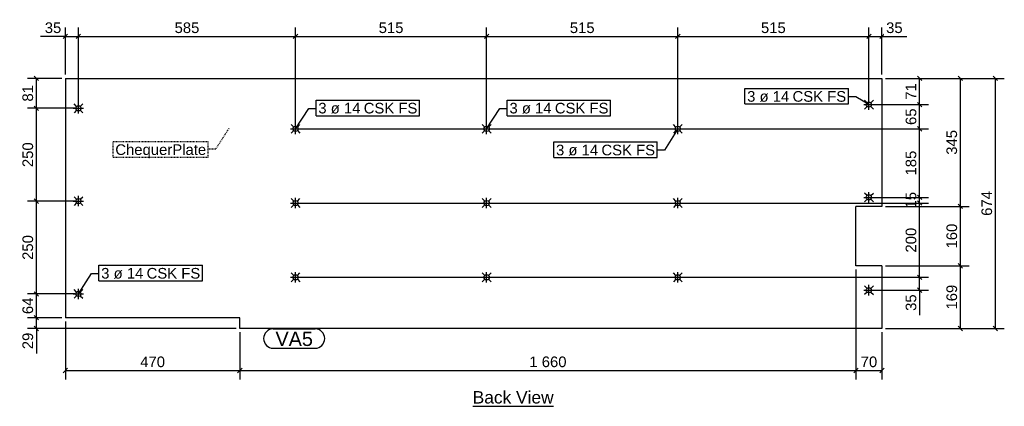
# Model space of a CAD drawing. Header units: millimetres. Extents: x 30 to 21157, y 42 to 1087.
# Tile 2 of 3: x 8516 to 11169, y 45 to 1087. Entities that reach past the tile are written whole.
import ezdxf

# ---------------------------------------------------------------- set-up
doc = ezdxf.new("R2010")
doc.units = ezdxf.units.MM
doc.linetypes.add('DXK_LINE_DOT2', pattern=[3.9198, 1.9599, -1.9599])
doc.styles.add('Arial', font='ARIAL.TTF', dxfattribs={"height": 0.2})

# ---------------------------------------------------------------- blocks, each defined once
blk = doc.blocks.new('Unknown-3621098-12 - 1229')
at = {"color": 6, "linetype": 'Continuous'}
blk.add_line((9736.7, 45), (9954.5, 45), dxfattribs=at)
at = {"color": 0, "linetype": 'Continuous'}
blk.add_wipeout([(9954.5, 52.5), (9954.5, 87.5), (9736.7, 87.5), (9736.7, 52.5)], dxfattribs=at)
at = {"color": 6, "linetype": 'Continuous', "style": 'Arial'}
blk.add_text('Back View', height=33.43, dxfattribs=at).set_placement((9736.7, 52.5))
blk = doc.blocks.new('Bolt-3621098-1232 - 1229')
at = {"color": 96, "linetype": 'Continuous'}
for p, q in [((10790.3, 857.8), (10818.3, 857.8)), ((10799.4, 862.6), (10792.4, 869.6)), ((10799.4, 852.9), (10792.4, 845.9)), ((10804.3, 843.8), (10804.3, 871.8)), ((10809.2, 862.6), (10816.2, 869.6)), ((10809.2, 852.9), (10816.2, 845.9)), ((10799.4, 612.6), (10792.4, 619.6)), ((10804.3, 593.8), (10804.3, 621.8)), ((10809.2, 612.6), (10816.2, 619.6)), ((10790.3, 607.8), (10818.3, 607.8)), ((10799.4, 602.9), (10792.4, 595.9)), ((10809.2, 602.9), (10816.2, 595.9)), ((10804.3, 343.7), (10804.3, 371.8)), ((10790.3, 357.8), (10818.3, 357.8)), ((10799.4, 362.6), (10792.4, 369.6)), ((10799.4, 352.9), (10792.4, 345.9)), ((10809.2, 362.6), (10816.2, 369.6)), ((10809.2, 352.9), (10816.2, 345.9))]:
    blk.add_line(p, q, dxfattribs=at)
for centre in [(10804.3, 857.8), (10804.3, 607.8), (10804.3, 357.8)]:
    blk.add_circle(centre, 7, dxfattribs=at)
blk = doc.blocks.new('Part-3621098-1230 - 1229')
at = {"color": 30, "linetype": 'Continuous'}
for p, q in [((8639.3, 928.5), (8639.3, 283.5)), ((8639.3, 928.5), (10839.3, 928.5)), ((10839.3, 928.5), (10839.3, 583.5)), ((10769.3, 423.5), (10769.3, 583.5)), ((10839.3, 583.5), (10769.3, 583.5)), ((10839.3, 423.5), (10769.3, 423.5)), ((10839.3, 423.5), (10839.3, 254.5)), ((9109.3, 283.5), (8639.3, 283.5)), ((9109.3, 254.5), (9109.3, 283.5)), ((10839.3, 254.5), (9109.3, 254.5))]:
    blk.add_line(p, q, dxfattribs=at)
blk = doc.blocks.new('Bolt-3621098-1231 - 1229')
at = {"color": 96, "linetype": 'Continuous'}
for p, q in [((8669.4, 852.6), (8662.4, 859.6)), ((8674.3, 833.8), (8674.3, 861.8)), ((8679.2, 852.6), (8686.2, 859.6)), ((8660.3, 847.8), (8688.3, 847.8)), ((8669.4, 842.9), (8662.4, 835.9)), ((8679.2, 842.9), (8686.2, 835.9)), ((8674.3, 583.8), (8674.3, 611.8)), ((8660.3, 597.8), (8688.3, 597.8)), ((8669.4, 602.6), (8662.4, 609.6)), ((8669.4, 592.9), (8662.4, 585.9)), ((8679.2, 602.6), (8686.2, 609.6)), ((8679.2, 592.9), (8686.2, 585.9)), ((8660.3, 347.8), (8688.3, 347.8)), ((8669.4, 352.6), (8662.4, 359.6)), ((8674.3, 333.8), (8674.3, 361.8)), ((8679.2, 352.6), (8686.2, 359.6)), ((8669.4, 342.9), (8662.4, 335.9)), ((8679.2, 342.9), (8686.2, 335.9))]:
    blk.add_line(p, q, dxfattribs=at)
for centre in [(8674.3, 847.8), (8674.3, 597.8), (8674.3, 347.8)]:
    blk.add_circle(centre, 7, dxfattribs=at)
blk = doc.blocks.new('Bolt-3621098-1233 - 1229')
at = {"color": 96, "linetype": 'Continuous'}
for p, q in [((10284.4, 797.4), (10277.4, 804.4)), ((10289.3, 778.5), (10289.3, 806.5)), ((10294.2, 797.4), (10301.2, 804.4)), ((10275.3, 792.5), (10303.3, 792.5)), ((10284.4, 787.6), (10277.4, 780.6)), ((10294.2, 787.6), (10301.2, 780.6)), ((10275.3, 592.5), (10303.3, 592.5)), ((10284.4, 597.4), (10277.4, 604.4)), ((10284.4, 587.6), (10277.4, 580.6)), ((10289.3, 578.5), (10289.3, 606.5)), ((10294.2, 597.4), (10301.2, 604.4)), ((10294.2, 587.6), (10301.2, 580.6)), ((10284.4, 397.4), (10277.4, 404.4)), ((10289.3, 378.5), (10289.3, 406.5)), ((10294.2, 397.4), (10301.2, 404.4)), ((10275.3, 392.5), (10303.3, 392.5)), ((10284.4, 387.6), (10277.4, 380.6)), ((10294.2, 387.6), (10301.2, 380.6))]:
    blk.add_line(p, q, dxfattribs=at)
for centre in [(10289.3, 792.5), (10289.3, 592.5), (10289.3, 392.5)]:
    blk.add_circle(centre, 7, dxfattribs=at)
blk = doc.blocks.new('Bolt-3621098-1234 - 1229')
at = {"color": 96, "linetype": 'Continuous'}
for p, q in [((9769.4, 797.4), (9762.4, 804.4)), ((9774.3, 778.5), (9774.3, 806.5)), ((9779.2, 797.4), (9786.2, 804.4)), ((9760.3, 792.5), (9788.3, 792.5)), ((9769.4, 787.6), (9762.4, 780.6)), ((9779.2, 787.6), (9786.2, 780.6)), ((9760.3, 592.5), (9788.3, 592.5)), ((9769.4, 597.4), (9762.4, 604.4)), ((9769.4, 587.6), (9762.4, 580.6)), ((9774.3, 578.5), (9774.3, 606.5)), ((9779.2, 597.4), (9786.2, 604.4)), ((9779.2, 587.6), (9786.2, 580.6)), ((9769.4, 397.4), (9762.4, 404.4)), ((9774.3, 378.5), (9774.3, 406.5)), ((9779.2, 397.4), (9786.2, 404.4)), ((9760.3, 392.5), (9788.3, 392.5)), ((9769.4, 387.6), (9762.4, 380.6)), ((9779.2, 387.6), (9786.2, 380.6))]:
    blk.add_line(p, q, dxfattribs=at)
for centre in [(9774.3, 792.5), (9774.3, 592.5), (9774.3, 392.5)]:
    blk.add_circle(centre, 7, dxfattribs=at)
blk = doc.blocks.new('Bolt-3621098-1235 - 1229')
at = {"color": 96, "linetype": 'Continuous'}
for p, q in [((9254.4, 797.4), (9247.4, 804.4)), ((9259.3, 778.5), (9259.3, 806.5)), ((9264.2, 797.4), (9271.2, 804.4)), ((9245.3, 792.5), (9273.3, 792.5)), ((9254.4, 787.6), (9247.4, 780.6)), ((9264.2, 787.6), (9271.2, 780.6)), ((9245.3, 592.5), (9273.3, 592.5)), ((9254.4, 597.4), (9247.4, 604.4)), ((9254.4, 587.6), (9247.4, 580.6)), ((9259.3, 578.5), (9259.3, 606.5)), ((9264.2, 597.4), (9271.2, 604.4)), ((9264.2, 587.6), (9271.2, 580.6)), ((9254.4, 397.4), (9247.4, 404.4)), ((9259.3, 378.5), (9259.3, 406.5)), ((9264.2, 397.4), (9271.2, 404.4)), ((9245.3, 392.5), (9273.3, 392.5)), ((9254.4, 387.6), (9247.4, 380.6)), ((9264.2, 387.6), (9271.2, 380.6))]:
    blk.add_line(p, q, dxfattribs=at)
for centre in [(9259.3, 792.5), (9259.3, 592.5), (9259.3, 392.5)]:
    blk.add_circle(centre, 7, dxfattribs=at)
blk = doc.blocks.new('StraightDimension-3621098-1375 - 1229')
at = {"color": 7, "linetype": 'Continuous'}
for p, q in [((10934.9, 613.8), (10946.9, 601.7)), ((9269.3, 592.5), (10964.9, 592.5)), ((10814.3, 607.8), (10964.9, 607.8)), ((10946.9, 586.5), (10934.9, 598.5)), ((10940.9, 592.5), (10940.9, 607.8))]:
    blk.add_line(p, q, dxfattribs=at)
at = {"color": 0}
blk.add_wipeout([(10937.9, 628.4), (10895.9, 628.4), (10895.9, 571.9), (10937.9, 571.9)], dxfattribs=at)
at = {"color": 96, "style": 'Arial'}
blk.add_text('15', height=28.65, rotation=90.0002, dxfattribs=at).set_placement((10931.9, 577.9))
blk = doc.blocks.new('StraightDimension-3621098-1424 - 1229')
at = {"color": 7, "linetype": 'Continuous'}
for p, q in [((11056.8, 922.5), (11044.8, 934.5)), ((10849.3, 928.5), (11074.8, 928.5)), ((11050.8, 583.5), (11050.8, 928.5)), ((11044.8, 589.5), (11056.8, 577.5)), ((10849.3, 583.5), (11074.8, 583.5))]:
    blk.add_line(p, q, dxfattribs=at)
at = {"color": 0}
blk.add_wipeout([(11047.8, 795.4), (11005.8, 795.4), (11005.8, 716.6), (11047.8, 716.6)], dxfattribs=at)
at = {"color": 96, "style": 'Arial'}
blk.add_text('345', height=28.65, rotation=90.0002, dxfattribs=at).set_placement((11041.8, 722.6))
blk = doc.blocks.new('StraightDimension-3621098-1425 - 1229')
at = {"color": 7, "linetype": 'Continuous'}
for p, q in [((11056.8, 577.5), (11044.8, 589.5)), ((10849.3, 583.5), (11074.8, 583.5)), ((11050.8, 423.5), (11050.8, 583.5)), ((11044.8, 429.5), (11056.8, 417.5)), ((10849.3, 423.5), (11074.8, 423.5))]:
    blk.add_line(p, q, dxfattribs=at)
at = {"color": 0}
blk.add_wipeout([(11047.8, 542.9), (11005.8, 542.9), (11005.8, 464.1), (11047.8, 464.1)], dxfattribs=at)
at = {"color": 96, "style": 'Arial'}
blk.add_text('160', height=28.65, rotation=90.0002, dxfattribs=at).set_placement((11041.8, 470.1))
blk = doc.blocks.new('StraightDimension-3621098-1426 - 1229')
at = {"color": 7, "linetype": 'Continuous'}
for p, q in [((11056.8, 417.5), (11044.8, 429.5)), ((10849.3, 423.5), (11074.8, 423.5)), ((11050.8, 254.5), (11050.8, 423.5)), ((10849.3, 254.5), (11074.8, 254.5)), ((11044.8, 260.5), (11056.8, 248.5))]:
    blk.add_line(p, q, dxfattribs=at)
at = {"color": 0}
blk.add_wipeout([(11047.8, 378.4), (11005.8, 378.4), (11005.8, 299.6), (11047.8, 299.6)], dxfattribs=at)
at = {"color": 96, "style": 'Arial'}
blk.add_text('169', height=28.65, rotation=90.0002, dxfattribs=at).set_placement((11041.8, 305.6))
blk = doc.blocks.new('StraightDimension-3621098-3058 - 1229')
at = {"color": 7, "linetype": 'Continuous'}
for p, q in [((8567.1, 922.5), (8555.1, 934.5)), ((8629.3, 928.5), (8537.1, 928.5)), ((8561.1, 847.8), (8561.1, 928.5)), ((8555.1, 853.8), (8567.1, 841.7)), ((8664.3, 847.8), (8537.1, 847.8))]:
    blk.add_line(p, q, dxfattribs=at)
at = {"color": 0}
blk.add_wipeout([(8558.1, 916.4), (8516.1, 916.4), (8516.1, 859.9), (8558.1, 859.9)], dxfattribs=at)
at = {"color": 96, "style": 'Arial'}
blk.add_text('81', height=28.65, rotation=90.0002, dxfattribs=at).set_placement((8552.1, 865.9))
blk = doc.blocks.new('StraightDimension-3621098-1372 - 1229')
at = {"color": 7, "linetype": 'Continuous'}
for p, q in [((10946.9, 922.5), (10934.9, 934.5)), ((10849.3, 928.5), (10964.9, 928.5)), ((10940.9, 857.8), (10940.9, 928.5)), ((10814.3, 857.8), (10964.9, 857.8)), ((10934.9, 863.8), (10946.9, 851.7))]:
    blk.add_line(p, q, dxfattribs=at)
at = {"color": 0}
blk.add_wipeout([(10937.9, 921.4), (10895.9, 921.4), (10895.9, 864.9), (10937.9, 864.9)], dxfattribs=at)
at = {"color": 96, "style": 'Arial'}
blk.add_text('71', height=28.65, rotation=90.0002, dxfattribs=at).set_placement((10931.9, 870.9))
blk = doc.blocks.new('StraightDimension-3621098-1373 - 1229')
at = {"color": 7, "linetype": 'Continuous'}
for p, q in [((10814.3, 857.8), (10964.9, 857.8)), ((10946.9, 851.7), (10934.9, 863.8)), ((10940.9, 792.5), (10940.9, 857.8)), ((10934.9, 798.5), (10946.9, 786.5)), ((9269.3, 792.5), (10964.9, 792.5))]:
    blk.add_line(p, q, dxfattribs=at)
at = {"color": 0}
blk.add_wipeout([(10937.9, 853.4), (10895.9, 853.4), (10895.9, 796.9), (10937.9, 796.9)], dxfattribs=at)
at = {"color": 96, "style": 'Arial'}
blk.add_text('65', height=28.65, rotation=90.0002, dxfattribs=at).set_placement((10931.9, 802.9))
blk = doc.blocks.new('StraightDimension-3621098-1374 - 1229')
at = {"color": 7, "linetype": 'Continuous'}
for p, q in [((10946.9, 786.5), (10934.9, 798.5)), ((9269.3, 792.5), (10964.9, 792.5)), ((10940.9, 607.8), (10940.9, 792.5)), ((10934.9, 613.8), (10946.9, 601.7)), ((10814.3, 607.8), (10964.9, 607.8))]:
    blk.add_line(p, q, dxfattribs=at)
at = {"color": 0}
blk.add_wipeout([(10937.9, 739.5), (10895.9, 739.5), (10895.9, 660.8), (10937.9, 660.8)], dxfattribs=at)
at = {"color": 96, "style": 'Arial'}
blk.add_text('185', height=28.65, rotation=90.0002, dxfattribs=at).set_placement((10931.9, 666.8))
blk = doc.blocks.new('StraightDimension-3621098-1376 - 1229')
at = {"color": 7, "linetype": 'Continuous'}
for p, q in [((9269.3, 592.5), (10964.9, 592.5)), ((10946.9, 586.5), (10934.9, 598.5)), ((10940.9, 392.5), (10940.9, 592.5)), ((10934.9, 398.5), (10946.9, 386.5)), ((9269.3, 392.5), (10964.9, 392.5))]:
    blk.add_line(p, q, dxfattribs=at)
at = {"color": 0}
blk.add_wipeout([(10937.9, 531.9), (10895.9, 531.9), (10895.9, 453.1), (10937.9, 453.1)], dxfattribs=at)
at = {"color": 96, "style": 'Arial'}
blk.add_text('200', height=28.65, rotation=90.0002, dxfattribs=at).set_placement((10931.9, 459.1))
blk = doc.blocks.new('StraightDimension-3621098-1377 - 1229')
at = {"color": 7, "linetype": 'Continuous'}
for p, q in [((10934.9, 398.5), (10946.9, 386.5)), ((9269.3, 392.5), (10964.9, 392.5)), ((10940.9, 357.8), (10940.9, 392.5)), ((10814.3, 357.8), (10964.9, 357.8)), ((10946.9, 351.7), (10934.9, 363.8))]:
    blk.add_line(p, q, dxfattribs=at)
at = {"color": 0}
blk.add_wipeout([(10937.9, 352.5), (10895.9, 352.5), (10895.9, 296), (10937.9, 296)], dxfattribs=at)
at = {"color": 7, "linetype": 'Continuous'}
blk.add_line((10940.9, 357.8), (10940.9, 290.8), dxfattribs=at)
blk.add_line((10940.9, 357.8), (10940.9, 290.8), dxfattribs=at)
at = {"color": 96, "style": 'Arial'}
blk.add_text('35', height=28.65, rotation=90.0002, dxfattribs=at).set_placement((10931.9, 302))
blk = doc.blocks.new('StraightDimension-3621098-1444 - 1229')
at = {"color": 7, "linetype": 'Continuous'}
for p, q in [((11151.1, 922.5), (11139.1, 934.5)), ((10849.3, 928.5), (11169.1, 928.5)), ((11145.1, 254.5), (11145.1, 928.5)), ((10849.3, 254.5), (11169.1, 254.5)), ((11139.1, 260.5), (11151.1, 248.5))]:
    blk.add_line(p, q, dxfattribs=at)
at = {"color": 0}
blk.add_wipeout([(11142.1, 630.9), (11100.1, 630.9), (11100.1, 552.1), (11142.1, 552.1)], dxfattribs=at)
at = {"color": 96, "style": 'Arial'}
blk.add_text('674', height=28.65, rotation=90.0002, dxfattribs=at).set_placement((11136.1, 558.1))
blk = doc.blocks.new('StraightDimension-3621098-1449 - 1229')
at = {"color": 7, "linetype": 'Continuous'}
for p, q in [((10804.3, 867.8), (10804.3, 1065.5)), ((10839.3, 938.5), (10839.3, 1065.5)), ((10798.3, 1035.5), (10810.3, 1047.5)), ((10804.3, 1041.5), (10839.3, 1041.5)), ((10845.3, 1047.5), (10833.3, 1035.5))]:
    blk.add_line(p, q, dxfattribs=at)
at = {"color": 0}
blk.add_wipeout([(10901, 1044.5), (10901, 1086.5), (10844.6, 1086.5), (10844.6, 1044.5)], dxfattribs=at)
at = {"color": 7, "linetype": 'Continuous'}
blk.add_line((10839.3, 1041.5), (10906.3, 1041.5), dxfattribs=at)
blk.add_line((10839.3, 1041.5), (10906.3, 1041.5), dxfattribs=at)
at = {"color": 96, "style": 'Arial'}
blk.add_text('35', height=28.65, dxfattribs=at).set_placement((10850.6, 1050.5))
blk = doc.blocks.new('StraightDimension-3621098-1450 - 1229')
at = {"color": 7, "linetype": 'Continuous'}
for p, q in [((10289.3, 802.5), (10289.3, 1065.5)), ((10804.3, 867.8), (10804.3, 1065.5)), ((10295.3, 1047.5), (10283.3, 1035.5)), ((10289.3, 1041.5), (10804.3, 1041.5)), ((10798.3, 1035.5), (10810.3, 1047.5))]:
    blk.add_line(p, q, dxfattribs=at)
at = {"color": 0}
blk.add_wipeout([(10586.2, 1044.5), (10586.2, 1086.5), (10507.4, 1086.5), (10507.4, 1044.5)], dxfattribs=at)
at = {"color": 96, "style": 'Arial'}
blk.add_text('515', height=28.65, dxfattribs=at).set_placement((10513.4, 1050.5))
blk = doc.blocks.new('StraightDimension-3621098-1451 - 1229')
at = {"color": 7, "linetype": 'Continuous'}
for p, q in [((9774.3, 802.5), (9774.3, 1065.5)), ((10289.3, 802.5), (10289.3, 1065.5)), ((9780.3, 1047.5), (9768.3, 1035.5)), ((9774.3, 1041.5), (10289.3, 1041.5)), ((10283.3, 1035.5), (10295.3, 1047.5))]:
    blk.add_line(p, q, dxfattribs=at)
at = {"color": 0}
blk.add_wipeout([(10071.2, 1044.5), (10071.2, 1086.5), (9992.4, 1086.5), (9992.4, 1044.5)], dxfattribs=at)
at = {"color": 96, "style": 'Arial'}
blk.add_text('515', height=28.65, dxfattribs=at).set_placement((9998.4, 1050.5))
blk = doc.blocks.new('StraightDimension-3621098-1452 - 1229')
at = {"color": 7, "linetype": 'Continuous'}
for p, q in [((9259.3, 802.5), (9259.3, 1065.5)), ((9774.3, 802.5), (9774.3, 1065.5)), ((9265.3, 1047.5), (9253.3, 1035.5)), ((9259.3, 1041.5), (9774.3, 1041.5)), ((9768.3, 1035.5), (9780.3, 1047.5))]:
    blk.add_line(p, q, dxfattribs=at)
at = {"color": 0}
blk.add_wipeout([(9556.2, 1044.5), (9556.2, 1086.5), (9477.4, 1086.5), (9477.4, 1044.5)], dxfattribs=at)
at = {"color": 96, "style": 'Arial'}
blk.add_text('515', height=28.65, dxfattribs=at).set_placement((9483.4, 1050.5))
blk = doc.blocks.new('StraightDimension-3621098-1453 - 1229')
at = {"color": 7, "linetype": 'Continuous'}
for p, q in [((8674.3, 857.8), (8674.3, 1065.5)), ((9259.3, 802.5), (9259.3, 1065.5)), ((8680.3, 1047.5), (8668.3, 1035.5)), ((8674.3, 1041.5), (9259.3, 1041.5)), ((9253.3, 1035.5), (9265.3, 1047.5))]:
    blk.add_line(p, q, dxfattribs=at)
at = {"color": 0}
blk.add_wipeout([(9006.2, 1044.5), (9006.2, 1086.5), (8927.4, 1086.5), (8927.4, 1044.5)], dxfattribs=at)
at = {"color": 96, "style": 'Arial'}
blk.add_text('585', height=28.65, dxfattribs=at).set_placement((8933.4, 1050.5))
blk = doc.blocks.new('StraightDimension-3621098-1454 - 1229')
at = {"color": 7, "linetype": 'Continuous'}
for p, q in [((8639.3, 938.5), (8639.3, 1065.5)), ((8674.3, 857.8), (8674.3, 1065.5)), ((8633.3, 1035.5), (8645.3, 1047.5)), ((8639.3, 1041.5), (8674.3, 1041.5)), ((8680.3, 1047.5), (8668.3, 1035.5))]:
    blk.add_line(p, q, dxfattribs=at)
at = {"color": 0}
blk.add_wipeout([(8634.1, 1044.5), (8634.1, 1086.5), (8577.6, 1086.5), (8577.6, 1044.5)], dxfattribs=at)
at = {"color": 7, "linetype": 'Continuous'}
blk.add_line((8639.3, 1041.5), (8572.3, 1041.5), dxfattribs=at)
blk.add_line((8639.3, 1041.5), (8572.3, 1041.5), dxfattribs=at)
at = {"color": 96, "style": 'Arial'}
blk.add_text('35', height=28.65, dxfattribs=at).set_placement((8583.6, 1050.5))
blk = doc.blocks.new('StraightDimension-3621098-3059 - 1229')
at = {"color": 7, "linetype": 'Continuous'}
for p, q in [((8567.1, 841.7), (8555.1, 853.8)), ((8664.3, 847.8), (8537.1, 847.8)), ((8561.1, 597.8), (8561.1, 847.8)), ((8664.3, 597.8), (8537.1, 597.8)), ((8555.1, 603.8), (8567.1, 591.7))]:
    blk.add_line(p, q, dxfattribs=at)
at = {"color": 0}
blk.add_wipeout([(8558.1, 762.1), (8516.1, 762.1), (8516.1, 683.4), (8558.1, 683.4)], dxfattribs=at)
at = {"color": 96, "style": 'Arial'}
blk.add_text('250', height=28.65, rotation=90.0002, dxfattribs=at).set_placement((8552.1, 689.4))
blk = doc.blocks.new('StraightDimension-3621098-3060 - 1229')
at = {"color": 7, "linetype": 'Continuous'}
for p, q in [((8664.3, 597.8), (8537.1, 597.8)), ((8567.1, 591.7), (8555.1, 603.8)), ((8561.1, 347.8), (8561.1, 597.8)), ((8664.3, 347.8), (8537.1, 347.8)), ((8555.1, 353.8), (8567.1, 341.7))]:
    blk.add_line(p, q, dxfattribs=at)
at = {"color": 0}
blk.add_wipeout([(8558.1, 512.1), (8516.1, 512.1), (8516.1, 433.4), (8558.1, 433.4)], dxfattribs=at)
at = {"color": 96, "style": 'Arial'}
blk.add_text('250', height=28.65, rotation=90.0002, dxfattribs=at).set_placement((8552.1, 439.4))
blk = doc.blocks.new('StraightDimension-3621098-3061 - 1229')
at = {"color": 7, "linetype": 'Continuous'}
for p, q in [((8664.3, 347.8), (8537.1, 347.8)), ((8567.1, 341.7), (8555.1, 353.8)), ((8561.1, 283.5), (8561.1, 347.8)), ((8629.3, 283.5), (8537.1, 283.5)), ((8555.1, 289.5), (8567.1, 277.5))]:
    blk.add_line(p, q, dxfattribs=at)
at = {"color": 0}
blk.add_wipeout([(8558.1, 343.9), (8516.1, 343.9), (8516.1, 287.4), (8558.1, 287.4)], dxfattribs=at)
at = {"color": 96, "style": 'Arial'}
blk.add_text('64', height=28.65, rotation=90.0002, dxfattribs=at).set_placement((8552.1, 293.4))
blk = doc.blocks.new('StraightDimension-3621098-3103 - 1229')
at = {"color": 7, "linetype": 'Continuous'}
for p, q in [((10769.3, 413.5), (10769.3, 117.5)), ((9109.3, 244.5), (9109.3, 117.5)), ((9115.3, 147.5), (9103.3, 135.5)), ((9109.3, 141.5), (10769.3, 141.5)), ((10763.3, 135.5), (10775.3, 147.5))]:
    blk.add_line(p, q, dxfattribs=at)
at = {"color": 0}
blk.add_wipeout([(9995.3, 144.5), (9995.3, 186.5), (9883.3, 186.5), (9883.3, 144.5)], dxfattribs=at)
at = {"color": 96, "style": 'Arial'}
blk.add_text('1 660', height=28.65, dxfattribs=at).set_placement((9889.3, 150.5))
blk = doc.blocks.new('StraightDimension-3621098-3062 - 1229')
at = {"color": 7, "linetype": 'Continuous'}
for p, q in [((8629.3, 283.5), (8537.1, 283.5)), ((8555.1, 289.5), (8567.1, 277.5)), ((8561.1, 254.5), (8561.1, 283.5)), ((9099.3, 254.5), (8537.1, 254.5)), ((8567.1, 248.5), (8555.1, 260.5))]:
    blk.add_line(p, q, dxfattribs=at)
at = {"color": 0}
blk.add_wipeout([(8558.1, 249.2), (8516.1, 249.2), (8516.1, 192.8), (8558.1, 192.8)], dxfattribs=at)
at = {"color": 7, "linetype": 'Continuous'}
blk.add_line((8561.1, 254.5), (8561.1, 187.5), dxfattribs=at)
blk.add_line((8561.1, 254.5), (8561.1, 187.5), dxfattribs=at)
at = {"color": 96, "style": 'Arial'}
blk.add_text('29', height=28.65, rotation=90.0002, dxfattribs=at).set_placement((8552.1, 198.8))
blk = doc.blocks.new('StraightDimension-3621098-3102 - 1229')
at = {"color": 7, "linetype": 'Continuous'}
for p, q in [((10769.3, 413.5), (10769.3, 117.5)), ((10839.3, 244.5), (10839.3, 117.5)), ((10775.3, 147.5), (10763.3, 135.5)), ((10769.3, 141.5), (10839.3, 141.5)), ((10833.3, 135.5), (10845.3, 147.5))]:
    blk.add_line(p, q, dxfattribs=at)
at = {"color": 0}
blk.add_wipeout([(10832.5, 144.5), (10832.5, 186.5), (10776.1, 186.5), (10776.1, 144.5)], dxfattribs=at)
at = {"color": 96, "style": 'Arial'}
blk.add_text('70', height=28.65, dxfattribs=at).set_placement((10782.1, 150.5))
blk = doc.blocks.new('StraightDimension-3621098-3104 - 1229')
at = {"color": 7, "linetype": 'Continuous'}
for p, q in [((8639.3, 273.5), (8639.3, 117.5)), ((9109.3, 244.5), (9109.3, 117.5)), ((8645.3, 147.5), (8633.3, 135.5)), ((8639.3, 141.5), (9109.3, 141.5)), ((9103.3, 135.5), (9115.3, 147.5))]:
    blk.add_line(p, q, dxfattribs=at)
at = {"color": 0}
blk.add_wipeout([(8913.7, 144.5), (8913.7, 186.5), (8834.9, 186.5), (8834.9, 144.5)], dxfattribs=at)
at = {"color": 96, "style": 'Arial'}
blk.add_text('470', height=28.65, dxfattribs=at).set_placement((8840.9, 150.5))
blk = doc.blocks.new('Mark-3621098-1493 - 1229')
at = {"color": 96, "linetype": 'DXK_LINE_DOT2'}
blk.add_line((9079.6, 793.4), (9044.2, 738.1), dxfattribs=at)
at = {"color": 0}
blk.add_wipeout([(9018.2, 722.1), (9018.2, 752.1), (8773.7, 752.1), (8773.7, 722.1)], dxfattribs=at)
blk.add_wipeout([(9018.2, 722.1), (9018.2, 752.1), (8773.7, 752.1), (8773.7, 722.1)], dxfattribs=at)
at = {"color": 96, "linetype": 'DXK_LINE_DOT2'}
for p, q in [((8767.7, 758.1), (9024.2, 758.1)), ((8767.7, 716.1), (8767.7, 758.1)), ((9024.2, 716.1), (9024.2, 758.1)), ((9044.2, 738.1), (9024.2, 738.1)), ((8767.7, 716.1), (9024.2, 716.1))]:
    blk.add_line(p, q, dxfattribs=at)
at = {"color": 96, "style": 'Arial'}
blk.add_text('ChequerPlate', height=28.652, dxfattribs=at).set_placement((8773.7, 722.1))
blk = doc.blocks.new('Mark-3621098-1492 - 1229')
at = {"color": 7, "linetype": 'Continuous'}
blk.add_line((9259.3, 792.5), (9294.7, 847.4), dxfattribs=at)
at = {"color": 0}
blk.add_wipeout([(9434, 833.9), (9434, 863.9), (9320.7, 863.9), (9320.7, 833.9)], dxfattribs=at)
blk.add_wipeout([(9434, 833.9), (9434, 863.9), (9320.7, 863.9), (9320.7, 833.9)], dxfattribs=at)
at = {"color": 7, "linetype": 'Continuous'}
for p, q in [((9314.7, 827.9), (9314.7, 869.9)), ((9294.7, 847.4), (9314.7, 847.4))]:
    blk.add_line(p, q, dxfattribs=at)
at = {"color": 96, "style": 'Arial'}
blk.add_text('3 ø 14', height=28.65, dxfattribs=at).set_placement((9320.7, 833.9))
at = {"color": 0}
blk.add_wipeout([(9587.4, 833.9), (9587.4, 863.9), (9443, 863.9), (9443, 833.9)], dxfattribs=at)
blk.add_wipeout([(9587.4, 833.9), (9587.4, 863.9), (9443, 863.9), (9443, 833.9)], dxfattribs=at)
at = {"color": 7, "linetype": 'Continuous'}
for p, q in [((9314.7, 869.9), (9593.4, 869.9)), ((9593.4, 827.9), (9593.4, 869.9)), ((9314.7, 827.9), (9593.4, 827.9))]:
    blk.add_line(p, q, dxfattribs=at)
at = {"color": 96, "style": 'Arial'}
blk.add_text('CSK FS', height=28.65, dxfattribs=at).set_placement((9443, 833.9))
blk = doc.blocks.new('Mark-3621098-1491 - 1229')
at = {"color": 7, "linetype": 'Continuous'}
blk.add_line((9774.3, 792.5), (9809.7, 847.4), dxfattribs=at)
at = {"color": 0}
blk.add_wipeout([(9949, 833.9), (9949, 863.9), (9835.7, 863.9), (9835.7, 833.9)], dxfattribs=at)
blk.add_wipeout([(9949, 833.9), (9949, 863.9), (9835.7, 863.9), (9835.7, 833.9)], dxfattribs=at)
at = {"color": 7, "linetype": 'Continuous'}
for p, q in [((9829.7, 827.9), (9829.7, 869.9)), ((9809.7, 847.4), (9829.7, 847.4))]:
    blk.add_line(p, q, dxfattribs=at)
at = {"color": 96, "style": 'Arial'}
blk.add_text('3 ø 14', height=28.65, dxfattribs=at).set_placement((9835.7, 833.9))
at = {"color": 0}
blk.add_wipeout([(10102.4, 833.9), (10102.4, 863.9), (9958, 863.9), (9958, 833.9)], dxfattribs=at)
blk.add_wipeout([(10102.4, 833.9), (10102.4, 863.9), (9958, 863.9), (9958, 833.9)], dxfattribs=at)
at = {"color": 7, "linetype": 'Continuous'}
for p, q in [((9829.7, 869.9), (10108.4, 869.9)), ((10108.4, 827.9), (10108.4, 869.9)), ((9829.7, 827.9), (10108.4, 827.9))]:
    blk.add_line(p, q, dxfattribs=at)
at = {"color": 96, "style": 'Arial'}
blk.add_text('CSK FS', height=28.65, dxfattribs=at).set_placement((9958, 833.9))
blk = doc.blocks.new('Mark-3621098-1487 - 1229')
at = {"color": 0}
blk.add_wipeout([(9306, 207.5), (9306, 247.5), (9205.3, 247.5), (9205.3, 207.5)], dxfattribs=at)
blk.add_wipeout([(9306, 207.5), (9306, 247.5), (9205.3, 247.5), (9205.3, 207.5)], dxfattribs=at)
at = {"color": 7, "linetype": 'Continuous'}
for p, q in [((9199.3, 253.5), (9312, 253.5)), ((9199.3, 201.5), (9312, 201.5))]:
    blk.add_line(p, q, dxfattribs=at)
for centre, start, end in [((9199.3, 227.5), 90, 270), ((9312, 227.5), 270, 90)]:
    blk.add_arc(centre, 26, start, end, dxfattribs=at)
at = {"color": 96, "style": 'Arial'}
blk.add_text('VA5', height=38.2, dxfattribs=at).set_placement((9205.3, 207.5))
blk = doc.blocks.new('Mark-3621098-1488 - 1229')
at = {"color": 7, "linetype": 'Continuous'}
blk.add_line((8674.3, 347.8), (8709.7, 402.6), dxfattribs=at)
at = {"color": 0}
blk.add_wipeout([(8849, 389.1), (8849, 419.1), (8735.7, 419.1), (8735.7, 389.1)], dxfattribs=at)
blk.add_wipeout([(8849, 389.1), (8849, 419.1), (8735.7, 419.1), (8735.7, 389.1)], dxfattribs=at)
at = {"color": 7, "linetype": 'Continuous'}
for p, q in [((8729.7, 383.1), (8729.7, 425.1)), ((8709.7, 402.6), (8729.7, 402.6))]:
    blk.add_line(p, q, dxfattribs=at)
at = {"color": 96, "style": 'Arial'}
blk.add_text('3 ø 14', height=28.65, dxfattribs=at).set_placement((8735.7, 389.1))
at = {"color": 0}
blk.add_wipeout([(9002.4, 389.1), (9002.4, 419.1), (8858, 419.1), (8858, 389.1)], dxfattribs=at)
blk.add_wipeout([(9002.4, 389.1), (9002.4, 419.1), (8858, 419.1), (8858, 389.1)], dxfattribs=at)
at = {"color": 7, "linetype": 'Continuous'}
for p, q in [((8729.7, 425.1), (9008.4, 425.1)), ((9008.4, 383.1), (9008.4, 425.1)), ((8729.7, 383.1), (9008.4, 383.1))]:
    blk.add_line(p, q, dxfattribs=at)
at = {"color": 96, "style": 'Arial'}
blk.add_text('CSK FS', height=28.65, dxfattribs=at).set_placement((8858, 389.1))
blk = doc.blocks.new('Mark-3621098-1489 - 1229')
at = {"color": 7, "linetype": 'Continuous'}
blk.add_line((10804.3, 857.8), (10768.9, 879), dxfattribs=at)
at = {"color": 0}
blk.add_wipeout([(10589.5, 865.5), (10589.5, 895.5), (10476.2, 895.5), (10476.2, 865.5)], dxfattribs=at)
blk.add_wipeout([(10589.5, 865.5), (10589.5, 895.5), (10476.2, 895.5), (10476.2, 865.5)], dxfattribs=at)
at = {"color": 7, "linetype": 'Continuous'}
blk.add_line((10470.2, 859.5), (10470.2, 901.5), dxfattribs=at)
at = {"color": 96, "style": 'Arial'}
blk.add_text('3 ø 14', height=28.65, dxfattribs=at).set_placement((10476.2, 865.5))
at = {"color": 0}
blk.add_wipeout([(10742.9, 865.5), (10742.9, 895.5), (10598.5, 895.5), (10598.5, 865.5)], dxfattribs=at)
blk.add_wipeout([(10742.9, 865.5), (10742.9, 895.5), (10598.5, 895.5), (10598.5, 865.5)], dxfattribs=at)
at = {"color": 7, "linetype": 'Continuous'}
for p, q in [((10470.2, 901.5), (10748.9, 901.5)), ((10748.9, 859.5), (10748.9, 901.5)), ((10768.9, 879), (10748.9, 879)), ((10470.2, 859.5), (10748.9, 859.5))]:
    blk.add_line(p, q, dxfattribs=at)
at = {"color": 96, "style": 'Arial'}
blk.add_text('CSK FS', height=28.65, dxfattribs=at).set_placement((10598.5, 865.5))
blk = doc.blocks.new('Mark-3621098-1490 - 1229')
at = {"color": 7, "linetype": 'Continuous'}
blk.add_line((10289.3, 792.5), (10253.9, 734.6), dxfattribs=at)
at = {"color": 0}
blk.add_wipeout([(10074.5, 721.1), (10074.5, 751.1), (9961.2, 751.1), (9961.2, 721.1)], dxfattribs=at)
blk.add_wipeout([(10074.5, 721.1), (10074.5, 751.1), (9961.2, 751.1), (9961.2, 721.1)], dxfattribs=at)
at = {"color": 7, "linetype": 'Continuous'}
blk.add_line((9955.2, 715.1), (9955.2, 757.1), dxfattribs=at)
at = {"color": 96, "style": 'Arial'}
blk.add_text('3 ø 14', height=28.65, dxfattribs=at).set_placement((9961.2, 721.1))
at = {"color": 0}
blk.add_wipeout([(10227.9, 721.1), (10227.9, 751.1), (10083.5, 751.1), (10083.5, 721.1)], dxfattribs=at)
blk.add_wipeout([(10227.9, 721.1), (10227.9, 751.1), (10083.5, 751.1), (10083.5, 721.1)], dxfattribs=at)
at = {"color": 7, "linetype": 'Continuous'}
for p, q in [((9955.2, 757.1), (10233.9, 757.1)), ((10233.9, 715.1), (10233.9, 757.1)), ((10253.9, 734.6), (10233.9, 734.6)), ((9955.2, 715.1), (10233.9, 715.1))]:
    blk.add_line(p, q, dxfattribs=at)
at = {"color": 96, "style": 'Arial'}
blk.add_text('CSK FS', height=28.65, dxfattribs=at).set_placement((10083.5, 721.1))

msp = doc.modelspace()

# ---------------------------------------------------------------- block references
for name in ['Part-3621098-1230 - 1229', 'Bolt-3621098-1231 - 1229', 'Bolt-3621098-1232 - 1229', 'Bolt-3621098-1235 - 1229', 'Bolt-3621098-1234 - 1229', 'Bolt-3621098-1233 - 1229', 'Unknown-3621098-12 - 1229']:
    msp.add_blockref(name, (0, 0))

# ---------------------------------------------------------------- next in the draw order: block references
for name in ['StraightDimension-3621098-3058 - 1229', 'StraightDimension-3621098-1375 - 1229']:
    msp.add_blockref(name, (0, 0))

# ---------------------------------------------------------------- next in the draw order: block references
msp.add_blockref('StraightDimension-3621098-1424 - 1229', (0, 0))

# ---------------------------------------------------------------- next in the draw order: block references
for name in ['StraightDimension-3621098-1372 - 1229', 'StraightDimension-3621098-1425 - 1229']:
    msp.add_blockref(name, (0, 0))

# ---------------------------------------------------------------- next in the draw order: block references
for name in ['StraightDimension-3621098-1373 - 1229', 'StraightDimension-3621098-1426 - 1229']:
    msp.add_blockref(name, (0, 0))

# ---------------------------------------------------------------- next in the draw order: block references
msp.add_blockref('StraightDimension-3621098-1374 - 1229', (0, 0))

# ---------------------------------------------------------------- next in the draw order: block references
msp.add_blockref('StraightDimension-3621098-1376 - 1229', (0, 0))

# ---------------------------------------------------------------- next in the draw order: block references
msp.add_blockref('StraightDimension-3621098-1377 - 1229', (0, 0))

# ---------------------------------------------------------------- next in the draw order: block references
for name in ['StraightDimension-3621098-1444 - 1229', 'StraightDimension-3621098-3103 - 1229']:
    msp.add_blockref(name, (0, 0))

# ---------------------------------------------------------------- next in the draw order: block references
for name in ['StraightDimension-3621098-1449 - 1229', 'StraightDimension-3621098-3102 - 1229', 'Mark-3621098-1487 - 1229']:
    msp.add_blockref(name, (0, 0))

# ---------------------------------------------------------------- next in the draw order: block references
msp.add_blockref('StraightDimension-3621098-1450 - 1229', (0, 0))

# ---------------------------------------------------------------- next in the draw order: block references
for name in ['StraightDimension-3621098-1451 - 1229', 'Mark-3621098-1489 - 1229']:
    msp.add_blockref(name, (0, 0))

# ---------------------------------------------------------------- next in the draw order: block references
msp.add_blockref('StraightDimension-3621098-1452 - 1229', (0, 0))

# ---------------------------------------------------------------- next in the draw order: block references
for name in ['StraightDimension-3621098-1453 - 1229', 'Mark-3621098-1491 - 1229']:
    msp.add_blockref(name, (0, 0))

# ---------------------------------------------------------------- next in the draw order: block references
for name in ['StraightDimension-3621098-1454 - 1229', 'Mark-3621098-1492 - 1229', 'Mark-3621098-1493 - 1229', 'Mark-3621098-1490 - 1229']:
    msp.add_blockref(name, (0, 0))

# ---------------------------------------------------------------- next in the draw order: block references
msp.add_blockref('StraightDimension-3621098-3059 - 1229', (0, 0))

# ---------------------------------------------------------------- next in the draw order: block references
msp.add_blockref('StraightDimension-3621098-3060 - 1229', (0, 0))

# ---------------------------------------------------------------- next in the draw order: block references
msp.add_blockref('StraightDimension-3621098-3061 - 1229', (0, 0))

# ---------------------------------------------------------------- next in the draw order: block references
for name in ['Mark-3621098-1488 - 1229', 'StraightDimension-3621098-3062 - 1229']:
    msp.add_blockref(name, (0, 0))

# ---------------------------------------------------------------- next in the draw order: block references
msp.add_blockref('StraightDimension-3621098-3104 - 1229', (0, 0))

doc.saveas('drawing.dxf')
